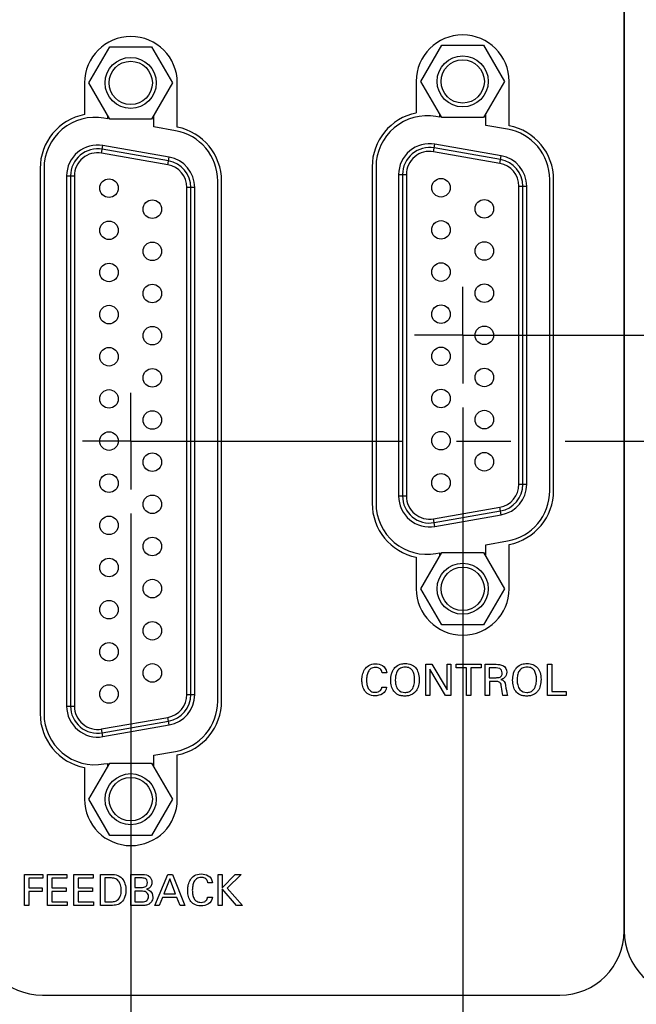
# Model space of a CAD drawing. Header units: inches. Extents: x 0 to 34, y 0 to 22.
# Tile 35 of 89: x 7 to 8.6, y 12.8 to 15.3. Entities that reach past the tile are written whole.
import ezdxf

# ---------------------------------------------------------------- set-up
doc = ezdxf.new("R2010")
doc.units = ezdxf.units.IN
doc.header["$LTSCALE"] = 1.87
doc.header["$MEASUREMENT"] = 0
doc.linetypes.add('CENTER', pattern=[0.6, 0.375, -0.075, 0.075, -0.075])
doc.layers.get('0').update_dxf_attribs({"linetype": 'CONTINUOUS'})
for name, color, linetype in [('DATUMCURVES', 7, 'CONTINUOUS'), ('DEFAULT_1', 7, 'CENTER'), ('DIMENSIONS', 7, 'CONTINUOUS')]:
    doc.layers.add(name, color=color, linetype=linetype)
doc.styles.get("Standard").update_dxf_attribs({"font": 'txt', "width": 0.8})
doc.dimstyles.new('DIMSTYLE_1', dxfattribs={"dimtxt": 0.125, "dimasz": 0.18, "dimexe": 0.18, "dimexo": 0.0625, "dimgap": 0.09, "dimtad": 0, "dimtih": 1, "dimtoh": 1, "dimdec": 3, "dimzin": 4, "dimdsep": 46, "dimtxsty": 'STANDARD', "dimblk": '_FILLED', "dimblk1": '_FILLED', "dimblk2": '_FILLED', "dimcen": 0.09, "dimadec": 0, "dimazin": 0, "dimtp": 0.001, "dimtm": 0.001, "dimtfac": 1, "dimtdec": 3, "dimtofl": 0, "dimtmove": 0, "dimatfit": 3, "dimldrblk": '_FILLED', "dimfxl": 1, "dimtolj": 1, "dimtzin": 4, "dimarcsym": 0})

# ---------------------------------------------------------------- blocks, each defined once
blk = doc.blocks.new('*D4')
at = {"layer": 'DIMENSIONS', "color": 2, "linetype": 'CONTINUOUS'}
blk.add_line((7.2827, 14.0311), (7.2827, 11.6911), dxfattribs=at)
at = {"layer": 'DIMENSIONS', "color": 2, "linetype": 'CONTINUOUS', "width": 0.8}
for s, p in [(']', (7.3452, 11.5286)), ('78.8', (7.3452, 11.1286)), ('[', (7.3452, 11.0286)), ('3.103', (7.3452, 10.4036))]:
    blk.add_text(s, height=0.125, rotation=90, dxfattribs=at).set_placement(p)
blk = doc.blocks.new('_FILLED')
at = {"color": 0, "linetype": 'BYBLOCK'}
blk.add_solid([(0, 0), (-1, 0.174), (-1, -0.174)], dxfattribs=at)
blk = doc.blocks.new('*D5')
at = {"layer": 'DIMENSIONS', "color": 2, "linetype": 'CONTINUOUS'}
blk.add_line((8.1407, 14.3051), (8.1407, 11.6911), dxfattribs=at)
at = {"layer": 'DIMENSIONS', "color": 2, "linetype": 'CONTINUOUS', "width": 0.8}
for s, p in [(']', (8.2032, 11.5286)), ('100.6', (8.2032, 11.0286)), ('[', (8.2032, 10.9286)), ('3.961', (8.2032, 10.3036))]:
    blk.add_text(s, height=0.125, rotation=90, dxfattribs=at).set_placement(p)
blk = doc.blocks.new('*D6')
at = {"layer": 'DIMENSIONS', "color": 2, "linetype": 'CONTINUOUS'}
blk.add_line((8.9827, 14.0311), (8.9827, 11.6911), dxfattribs=at)
at = {"layer": 'DIMENSIONS', "color": 2, "linetype": 'CONTINUOUS', "width": 0.8}
for s, p in [(']', (9.0452, 11.5286)), ('121.98', (9.0452, 10.9286)), ('[', (9.0452, 10.8286)), ('4.803', (9.0452, 10.2036))]:
    blk.add_text(s, height=0.125, rotation=90, dxfattribs=at).set_placement(p)
blk = doc.blocks.new('*D7')
at = {"layer": 'DIMENSIONS', "color": 2, "linetype": 'CONTINUOUS'}
blk.add_line((9.8407, 14.3051), (9.8407, 11.6911), dxfattribs=at)
at = {"layer": 'DIMENSIONS', "color": 2, "linetype": 'CONTINUOUS', "width": 0.8}
for s, p in [(']', (9.9032, 11.5286)), ('143.78', (9.9032, 10.9286)), ('[', (9.9032, 10.8286)), ('5.661', (9.9032, 10.2036))]:
    blk.add_text(s, height=0.125, rotation=90, dxfattribs=at).set_placement(p)
blk = doc.blocks.new('*D8')
at = {"layer": 'DIMENSIONS', "color": 2, "linetype": 'CONTINUOUS'}
blk.add_line((10.6827, 14.0311), (10.6827, 11.6911), dxfattribs=at)
at = {"layer": 'DIMENSIONS', "color": 2, "linetype": 'CONTINUOUS', "width": 0.8}
for s, p in [(']', (10.7452, 11.5286)), ('165.16', (10.7452, 10.9286)), ('[', (10.7452, 10.8286)), ('6.503', (10.7452, 10.2036))]:
    blk.add_text(s, height=0.125, rotation=90, dxfattribs=at).set_placement(p)
blk = doc.blocks.new('*D9')
at = {"layer": 'DIMENSIONS', "color": 2, "linetype": 'CONTINUOUS'}
blk.add_line((11.5407, 14.3051), (11.5407, 11.6911), dxfattribs=at)
at = {"layer": 'DIMENSIONS', "color": 2, "linetype": 'CONTINUOUS', "width": 0.8}
for s, p in [(']', (11.6032, 11.5286)), ('186.96', (11.6032, 10.9286)), ('[', (11.6032, 10.8286)), ('7.361', (11.6032, 10.2036))]:
    blk.add_text(s, height=0.125, rotation=90, dxfattribs=at).set_placement(p)
blk = doc.blocks.new('*D10')
at = {"layer": 'DIMENSIONS', "color": 2, "linetype": 'CONTINUOUS'}
blk.add_line((12.3827, 14.0311), (12.3827, 11.6911), dxfattribs=at)
at = {"layer": 'DIMENSIONS', "color": 2, "linetype": 'CONTINUOUS', "width": 0.8}
for s, p in [(']', (12.4452, 11.5286)), ('208.34', (12.4452, 10.9286)), ('[', (12.4452, 10.8286)), ('8.203', (12.4452, 10.2036))]:
    blk.add_text(s, height=0.125, rotation=90, dxfattribs=at).set_placement(p)
blk = doc.blocks.new('*D11')
at = {"layer": 'DIMENSIONS', "color": 2, "linetype": 'CONTINUOUS'}
blk.add_line((13.2407, 14.3051), (13.2407, 11.6911), dxfattribs=at)
at = {"layer": 'DIMENSIONS', "color": 2, "linetype": 'CONTINUOUS', "width": 0.8}
for s, p in [(']', (13.3032, 11.5286)), ('230.14', (13.3032, 10.9286)), ('[', (13.3032, 10.8286)), ('9.061', (13.3032, 10.2036))]:
    blk.add_text(s, height=0.125, rotation=90, dxfattribs=at).set_placement(p)

msp = doc.modelspace()

# ---------------------------------------------------------------- linework, layer by layer
at = {"color": 7, "linetype": 'CONTINUOUS'}
for p, q in [((7.1742, 15.1446), (7.2282, 15.2381)), ((7.2282, 15.2381), (7.3362, 15.2381)), ((7.3362, 15.2381), (7.3902, 15.1446)), ((8.0322, 15.1486), (8.0862, 15.2421)), ((8.0862, 15.2421), (8.1942, 15.2421)), ((8.1942, 15.2421), (8.2482, 15.1486)), ((8.0202, 15.1486), (8.0202, 15.0669)), ((8.0862, 15.0551), (8.0322, 15.1486)), ((8.2482, 15.1486), (8.1942, 15.0551)), ((8.2602, 15.0341), (8.2602, 15.1486)), ((7.1627, 15.1446), (7.1627, 15.063)), ((7.2282, 15.0511), (7.1742, 15.1446)), ((7.3902, 15.1446), (7.3362, 15.0511)), ((7.4027, 15.0303), (7.4027, 15.1446)), ((7.2222, 15.052), (7.2131, 15.0536)), ((7.2222, 15.0616), (7.2222, 15.052)), ((7.3362, 15.0511), (7.2282, 15.0511)), ((7.3422, 15.0309), (7.3422, 15.0616)), ((8.0802, 15.056), (8.0711, 15.0576)), ((8.0802, 15.0656), (8.0802, 15.056)), ((8.1942, 15.0551), (8.0862, 15.0551)), ((8.2002, 15.0349), (8.2002, 15.0656)), ((7.3981, 15.021), (7.3422, 15.0309)), ((8.2561, 15.025), (8.2002, 15.0349)), ((7.2071, 14.9632), (7.2106, 14.9829)), ((7.3799, 14.9429), (7.2088, 14.9731)), ((7.3816, 14.9528), (7.2106, 14.9829)), ((8.0651, 14.9667), (8.0686, 14.9864)), ((8.2379, 14.9464), (8.0668, 14.9766)), ((8.2396, 14.9563), (8.0686, 14.9864)), ((7.3781, 14.9331), (7.2071, 14.9632)), ((7.3781, 14.9331), (7.3816, 14.9528)), ((8.2361, 14.9366), (8.0651, 14.9667)), ((8.2361, 14.9366), (8.2396, 14.9563)), ((7.0482, 14.9236), (7.0482, 13.5136)), ((7.0582, 14.9236), (7.0582, 13.5136)), ((7.9062, 14.9276), (7.9062, 14.0576)), ((7.9162, 14.9276), (7.9162, 14.0576)), ((7.1167, 14.9041), (7.1167, 13.5331)), ((7.1167, 14.9041), (7.1367, 14.9041)), ((7.1267, 14.9041), (7.1267, 13.5331)), ((7.1367, 14.9041), (7.1367, 13.5331)), ((7.9747, 14.9076), (7.9747, 14.0766)), ((7.9747, 14.9076), (7.9947, 14.9076)), ((7.9847, 14.9076), (7.9847, 14.0766)), ((7.9947, 14.9076), (7.9947, 14.0766)), ((8.3652, 14.0903), (8.3652, 14.895)), ((8.3752, 14.0906), (8.3752, 14.8946)), ((7.4277, 13.5633), (7.4277, 14.874)), ((7.4477, 14.874), (7.4277, 14.874)), ((7.4377, 13.5633), (7.4377, 14.874)), ((7.4477, 13.5633), (7.4477, 14.874)), ((7.5072, 13.5463), (7.5072, 14.891)), ((7.5172, 13.5466), (7.5172, 14.8906)), ((8.2857, 14.1068), (8.2857, 14.8775)), ((8.2857, 14.8775), (8.3057, 14.8775)), ((8.2957, 14.1068), (8.2957, 14.8775)), ((8.3057, 14.1068), (8.3057, 14.8775)), ((8.2857, 14.1068), (8.3057, 14.1068)), ((7.9747, 14.0766), (7.9947, 14.0766)), ((8.0651, 14.0176), (8.2361, 14.0477)), ((8.0668, 14.0077), (8.2379, 14.0379)), ((8.0686, 13.9979), (8.2396, 14.028)), ((8.2396, 14.028), (8.2361, 14.0477)), ((8.0686, 13.9979), (8.0651, 14.0176)), ((8.2002, 13.9504), (8.2561, 13.9603)), ((8.0322, 13.8366), (8.0862, 13.9301)), ((8.0711, 13.9276), (8.0802, 13.9292)), ((8.0802, 13.9292), (8.0802, 13.9197)), ((8.0862, 13.9301), (8.1942, 13.9301)), ((8.1942, 13.9301), (8.2482, 13.8366)), ((8.2002, 13.9197), (8.2002, 13.9504)), ((8.2602, 13.8366), (8.2602, 13.9512)), ((8.0202, 13.9184), (8.0202, 13.8366)), ((8.0862, 13.7431), (8.0322, 13.8366)), ((8.2482, 13.8366), (8.1942, 13.7431)), ((8.1942, 13.7431), (8.0862, 13.7431)), ((7.4277, 13.5633), (7.4477, 13.5633)), ((7.1167, 13.5331), (7.1367, 13.5331)), ((7.2071, 13.4741), (7.3781, 13.5042)), ((7.2088, 13.4642), (7.3799, 13.4944)), ((7.3816, 13.4845), (7.3781, 13.5042)), ((7.2106, 13.4544), (7.2071, 13.4741)), ((7.2106, 13.4544), (7.3816, 13.4845)), ((7.3422, 13.4064), (7.3981, 13.4163)), ((7.3422, 13.3757), (7.3422, 13.4064)), ((7.4027, 13.2926), (7.4027, 13.407)), ((7.1627, 13.3743), (7.1627, 13.2926)), ((7.1742, 13.2926), (7.2282, 13.3861)), ((7.2131, 13.3836), (7.2222, 13.3852)), ((7.2222, 13.3852), (7.2222, 13.3757)), ((7.2282, 13.3861), (7.3362, 13.3861)), ((7.3362, 13.3861), (7.3902, 13.2926)), ((7.2282, 13.1991), (7.1742, 13.2926)), ((7.3902, 13.2926), (7.3362, 13.1991)), ((7.3362, 13.1991), (7.2282, 13.1991))]:
    msp.add_line(p, q, dxfattribs=at)
for centre, radius in [((7.2822, 15.1446), 0.066), ((7.2822, 15.1446), 0.056), ((8.1402, 15.1486), 0.066), ((8.1402, 15.1486), 0.056), ((7.2262, 14.8726), 0.024), ((8.0842, 14.8736), 0.024), ((8.1962, 14.8191), 0.024), ((7.3382, 14.8181), 0.024), ((7.2262, 14.7636), 0.024), ((8.0842, 14.7646), 0.024), ((7.3382, 14.7091), 0.024), ((8.1962, 14.7101), 0.024), ((7.2262, 14.6546), 0.024), ((8.0842, 14.6556), 0.024), ((7.3382, 14.6001), 0.024), ((8.1962, 14.6011), 0.024), ((7.2262, 14.5456), 0.024), ((8.0842, 14.5466), 0.024), ((7.3382, 14.4911), 0.024), ((8.1962, 14.4921), 0.024), ((7.2262, 14.4366), 0.024), ((8.0842, 14.4376), 0.024), ((7.3382, 14.3821), 0.024), ((8.1962, 14.3831), 0.024), ((7.2262, 14.3276), 0.024), ((8.0842, 14.3286), 0.024), ((7.3382, 14.2731), 0.024), ((8.1962, 14.2741), 0.024), ((7.2262, 14.2186), 0.024), ((8.0842, 14.2196), 0.024), ((7.3382, 14.1641), 0.024), ((8.1962, 14.1651), 0.024), ((7.2262, 14.1096), 0.024), ((8.0842, 14.1106), 0.024), ((7.3382, 14.0551), 0.024), ((7.2262, 14.0006), 0.024), ((7.3382, 13.9461), 0.024), ((7.2262, 13.8916), 0.024), ((8.1402, 13.8366), 0.066), ((8.1402, 13.8366), 0.056), ((7.3382, 13.8371), 0.024), ((7.2262, 13.7826), 0.024), ((7.3382, 13.7281), 0.024), ((7.2262, 13.6736), 0.024), ((7.3382, 13.6191), 0.024), ((7.2262, 13.5646), 0.024), ((7.2822, 13.2926), 0.066), ((7.2822, 13.2926), 0.056)]:
    msp.add_circle(centre, radius, dxfattribs=at)
for centre, radius, start, end in [((7.2827, 15.1446), 0.12, 0, 180), ((8.1402, 15.1486), 0.12, 0, 180), ((7.1902, 14.9236), 0.142, 101.1666, 180), ((7.1902, 14.9236), 0.132, 80, 180), ((8.0482, 14.9276), 0.142, 101.3723, 180), ((8.0482, 14.9276), 0.132, 80, 180), ((7.3752, 14.891), 0.132, 0, 80), ((7.3747, 14.8906), 0.1425, 0, 78.6839), ((8.2332, 14.895), 0.132, 0, 80), ((8.2332, 14.8946), 0.142, 0, 79.039), ((7.1967, 14.9041), 0.08, 80, 180), ((7.1967, 14.9041), 0.07, 80, 180), ((8.0547, 14.9076), 0.08, 80, 180), ((8.0547, 14.9076), 0.07, 80, 180), ((7.1967, 14.9041), 0.06, 80, 180), ((7.3677, 14.874), 0.08, 0, 80), ((8.0547, 14.9076), 0.06, 80, 180), ((8.2257, 14.8775), 0.07, 0, 80), ((8.2257, 14.8775), 0.08, 0, 80), ((7.3677, 14.874), 0.06, 0, 80), ((7.3677, 14.874), 0.07, 0, 80), ((8.2257, 14.8775), 0.06, 0, 80), ((8.2257, 14.1068), 0.06, 280, 360), ((8.2257, 14.1068), 0.07, 280, 360), ((8.2257, 14.1068), 0.08, 280, 360), ((8.2332, 14.0903), 0.132, 280, 360), ((8.2332, 14.0906), 0.142, 280.961, 360), ((8.0482, 14.0576), 0.142, 180, 258.6277), ((8.0482, 14.0576), 0.132, 180, 280), ((8.0547, 14.0766), 0.08, 180, 280), ((8.0547, 14.0766), 0.07, 180, 280), ((8.0547, 14.0766), 0.06, 180, 280), ((8.1402, 13.8366), 0.12, 180, 360), ((7.3677, 13.5633), 0.06, 280, 360), ((7.3677, 13.5633), 0.07, 280, 360), ((7.3677, 13.5633), 0.08, 280, 360), ((7.3752, 13.5463), 0.132, 280, 360), ((7.3747, 13.5466), 0.1425, 281.3161, 360), ((7.1967, 13.5331), 0.08, 180, 280), ((7.1967, 13.5331), 0.07, 180, 280), ((7.1967, 13.5331), 0.06, 180, 280), ((7.1902, 13.5136), 0.142, 180, 258.8334), ((7.1902, 13.5136), 0.132, 180, 280), ((7.2827, 13.2926), 0.12, 180, 360)]:
    msp.add_arc(centre, radius, start, end, dxfattribs=at)
at = {"layer": 'DATUMCURVES', "color": 40, "linetype": 'CONTINUOUS'}
for points in [[(8.5574, 12.9518, 0.334), (8.5574, 12.9518, 0.334), (8.5574, 16.6488, 0.334), (8.5574, 16.6488, 0.334)], [(8.5574, 16.6488, 0.334), (8.5574, 16.6488, 0.334), (8.5574, 12.9518, 0.334), (8.5574, 12.9518, 0.334)], [(8.0449, 13.6413, 0.334), (8.0449, 13.6413, 0.334), (8.0603, 13.6413, 0.334), (8.0603, 13.6413, 0.334)], [(8.0449, 13.5611, 0.334), (8.0449, 13.5611, 0.334), (8.0449, 13.6413, 0.334), (8.0449, 13.6413, 0.334)], [(8.0958, 13.5611, 0.334), (8.0958, 13.5611, 0.334), (8.055, 13.6292, 0.334), (8.055, 13.6292, 0.334)], [(8.055, 13.6292, 0.334), (8.055, 13.6292, 0.334), (8.055, 13.5611, 0.334), (8.055, 13.5611, 0.334)], [(8.0603, 13.6413, 0.334), (8.0603, 13.6413, 0.334), (8.0998, 13.575, 0.334), (8.0998, 13.575, 0.334)], [(8.0998, 13.575, 0.334), (8.0998, 13.575, 0.334), (8.0998, 13.6413, 0.334), (8.0998, 13.6413, 0.334)], [(8.0998, 13.6413, 0.334), (8.0998, 13.6413, 0.334), (8.11, 13.6413, 0.334), (8.11, 13.6413, 0.334)], [(8.11, 13.6413, 0.334), (8.11, 13.6413, 0.334), (8.11, 13.5611, 0.334), (8.11, 13.5611, 0.334)], [(8.1231, 13.6319, 0.334), (8.1231, 13.6319, 0.334), (8.1231, 13.6413, 0.334), (8.1231, 13.6413, 0.334)], [(8.1231, 13.6413, 0.334), (8.1231, 13.6413, 0.334), (8.1879, 13.6413, 0.334), (8.1879, 13.6413, 0.334)], [(8.15, 13.6319, 0.334), (8.15, 13.6319, 0.334), (8.1231, 13.6319, 0.334), (8.1231, 13.6319, 0.334)], [(8.15, 13.5611, 0.334), (8.15, 13.5611, 0.334), (8.15, 13.6319, 0.334), (8.15, 13.6319, 0.334)], [(8.1879, 13.6319, 0.334), (8.1879, 13.6319, 0.334), (8.161, 13.6319, 0.334), (8.161, 13.6319, 0.334)], [(8.161, 13.6319, 0.334), (8.161, 13.6319, 0.334), (8.161, 13.5611, 0.334), (8.161, 13.5611, 0.334)], [(8.1879, 13.6413, 0.334), (8.1879, 13.6413, 0.334), (8.1879, 13.6319, 0.334), (8.1879, 13.6319, 0.334)], [(8.1982, 13.6413, 0.334), (8.1982, 13.6413, 0.334), (8.2269, 13.6413, 0.334), (8.2269, 13.6413, 0.334)], [(8.1982, 13.5611, 0.334), (8.1982, 13.5611, 0.334), (8.1982, 13.6413, 0.334), (8.1982, 13.6413, 0.334)], [(8.2266, 13.632, 0.334), (8.2266, 13.632, 0.334), (8.209, 13.632, 0.334), (8.209, 13.632, 0.334)], [(8.209, 13.632, 0.334), (8.209, 13.632, 0.334), (8.209, 13.6068, 0.334), (8.209, 13.6068, 0.334)], [(8.2426, 13.619, 0.334), (8.2426, 13.632, 0.334), (8.231, 13.632, 0.334), (8.2266, 13.632, 0.334)], [(8.3596, 13.6413, 0.334), (8.3596, 13.6413, 0.334), (8.3706, 13.6413, 0.334), (8.3706, 13.6413, 0.334)], [(8.3596, 13.5611, 0.334), (8.3596, 13.5611, 0.334), (8.3596, 13.6413, 0.334), (8.3596, 13.6413, 0.334)], [(8.3706, 13.6413, 0.334), (8.3706, 13.6413, 0.334), (8.3706, 13.571, 0.334), (8.3706, 13.571, 0.334)], [(7.9438, 13.6196, 0.334), (7.9438, 13.6196, 0.334), (7.9319, 13.6196, 0.334), (7.9319, 13.6196, 0.334)], [(8.209, 13.6068, 0.334), (8.209, 13.6068, 0.334), (8.2266, 13.6068, 0.334), (8.2266, 13.6068, 0.334)], [(8.2232, 13.5973, 0.334), (8.2232, 13.5973, 0.334), (8.2092, 13.5973, 0.334), (8.2092, 13.5973, 0.334)], [(8.2092, 13.5973, 0.334), (8.2092, 13.5973, 0.334), (8.2092, 13.5611, 0.334), (8.2092, 13.5611, 0.334)], [(8.2266, 13.6068, 0.334), (8.2278, 13.6068, 0.334), (8.2341, 13.6068, 0.334), (8.2371, 13.6085, 0.334)], [(8.2371, 13.6085, 0.334), (8.2387, 13.6094, 0.334), (8.2426, 13.6123, 0.334), (8.2426, 13.619, 0.334)], [(8.2391, 13.6018, 0.334), (8.2468, 13.5998, 0.334), (8.2502, 13.5963, 0.334), (8.2513, 13.5863, 0.334)], [(7.9313, 13.5822, 0.334), (7.9313, 13.5822, 0.334), (7.9436, 13.5822, 0.334), (7.9436, 13.5822, 0.334)], [(8.2513, 13.5863, 0.334), (8.2524, 13.5769, 0.334), (8.2532, 13.57, 0.334), (8.2563, 13.5611, 0.334)], [(8.3706, 13.571, 0.334), (8.3706, 13.571, 0.334), (8.4079, 13.571, 0.334), (8.4079, 13.571, 0.334)], [(8.4079, 13.571, 0.334), (8.4079, 13.571, 0.334), (8.4079, 13.5611, 0.334), (8.4079, 13.5611, 0.334)], [(8.055, 13.5611, 0.334), (8.055, 13.5611, 0.334), (8.0449, 13.5611, 0.334), (8.0449, 13.5611, 0.334)], [(8.11, 13.5611, 0.334), (8.11, 13.5611, 0.334), (8.0958, 13.5611, 0.334), (8.0958, 13.5611, 0.334)], [(8.161, 13.5611, 0.334), (8.161, 13.5611, 0.334), (8.15, 13.5611, 0.334), (8.15, 13.5611, 0.334)], [(8.2092, 13.5611, 0.334), (8.2092, 13.5611, 0.334), (8.1982, 13.5611, 0.334), (8.1982, 13.5611, 0.334)], [(8.2563, 13.5611, 0.334), (8.2563, 13.5611, 0.334), (8.2444, 13.5611, 0.334), (8.2444, 13.5611, 0.334)], [(8.4079, 13.5611, 0.334), (8.4079, 13.5611, 0.334), (8.3596, 13.5611, 0.334), (8.3596, 13.5611, 0.334)], [(7.0076, 13.0981, 0.334), (7.0076, 13.0981, 0.334), (7.0553, 13.0981, 0.334), (7.0553, 13.0981, 0.334)], [(7.0076, 13.0179, 0.334), (7.0076, 13.0179, 0.334), (7.0076, 13.0981, 0.334), (7.0076, 13.0981, 0.334)], [(7.0553, 13.0886, 0.334), (7.0553, 13.0886, 0.334), (7.0189, 13.0886, 0.334), (7.0189, 13.0886, 0.334)], [(7.0189, 13.0886, 0.334), (7.0189, 13.0886, 0.334), (7.0189, 13.0636, 0.334), (7.0189, 13.0636, 0.334)], [(7.0553, 13.0981, 0.334), (7.0553, 13.0981, 0.334), (7.0553, 13.0886, 0.334), (7.0553, 13.0886, 0.334)], [(7.0672, 13.0981, 0.334), (7.0672, 13.0981, 0.334), (7.1176, 13.0981, 0.334), (7.1176, 13.0981, 0.334)], [(7.0672, 13.0179, 0.334), (7.0672, 13.0179, 0.334), (7.0672, 13.0981, 0.334), (7.0672, 13.0981, 0.334)], [(7.1176, 13.0886, 0.334), (7.1176, 13.0886, 0.334), (7.0783, 13.0886, 0.334), (7.0783, 13.0886, 0.334)], [(7.0783, 13.0886, 0.334), (7.0783, 13.0886, 0.334), (7.0783, 13.0636, 0.334), (7.0783, 13.0636, 0.334)], [(7.1176, 13.0981, 0.334), (7.1176, 13.0981, 0.334), (7.1176, 13.0886, 0.334), (7.1176, 13.0886, 0.334)], [(7.1351, 13.0981, 0.334), (7.1351, 13.0981, 0.334), (7.1854, 13.0981, 0.334), (7.1854, 13.0981, 0.334)], [(7.1351, 13.0179, 0.334), (7.1351, 13.0179, 0.334), (7.1351, 13.0981, 0.334), (7.1351, 13.0981, 0.334)], [(7.1854, 13.0886, 0.334), (7.1854, 13.0886, 0.334), (7.1462, 13.0886, 0.334), (7.1462, 13.0886, 0.334)], [(7.1462, 13.0886, 0.334), (7.1462, 13.0886, 0.334), (7.1462, 13.0636, 0.334), (7.1462, 13.0636, 0.334)], [(7.1854, 13.0981, 0.334), (7.1854, 13.0981, 0.334), (7.1854, 13.0886, 0.334), (7.1854, 13.0886, 0.334)], [(7.2043, 13.0981, 0.334), (7.2043, 13.0981, 0.334), (7.2276, 13.0981, 0.334), (7.2276, 13.0981, 0.334)], [(7.2043, 13.0179, 0.334), (7.2043, 13.0179, 0.334), (7.2043, 13.0981, 0.334), (7.2043, 13.0981, 0.334)], [(7.2288, 13.0889, 0.334), (7.2288, 13.0889, 0.334), (7.2154, 13.0889, 0.334), (7.2154, 13.0889, 0.334)], [(7.2154, 13.0889, 0.334), (7.2154, 13.0889, 0.334), (7.2154, 13.027, 0.334), (7.2154, 13.027, 0.334)], [(7.2826, 13.0981, 0.334), (7.2826, 13.0981, 0.334), (7.3112, 13.0981, 0.334), (7.3112, 13.0981, 0.334)], [(7.2826, 13.0179, 0.334), (7.2826, 13.0179, 0.334), (7.2826, 13.0981, 0.334), (7.2826, 13.0981, 0.334)], [(7.3093, 13.089, 0.334), (7.3093, 13.089, 0.334), (7.2933, 13.089, 0.334), (7.2933, 13.089, 0.334)], [(7.2933, 13.089, 0.334), (7.2933, 13.089, 0.334), (7.2933, 13.0642, 0.334), (7.2933, 13.0642, 0.334)], [(7.3443, 13.0179, 0.334), (7.3443, 13.0179, 0.334), (7.3781, 13.0981, 0.334), (7.3781, 13.0981, 0.334)], [(7.3836, 13.0871, 0.334), (7.3836, 13.0871, 0.334), (7.368, 13.0477, 0.334), (7.368, 13.0477, 0.334)], [(7.3781, 13.0981, 0.334), (7.3781, 13.0981, 0.334), (7.39, 13.0981, 0.334), (7.39, 13.0981, 0.334)], [(7.3983, 13.0477, 0.334), (7.3983, 13.0477, 0.334), (7.3836, 13.0871, 0.334), (7.3836, 13.0871, 0.334)], [(7.39, 13.0981, 0.334), (7.39, 13.0981, 0.334), (7.4224, 13.0179, 0.334), (7.4224, 13.0179, 0.334)], [(7.508, 13.0981, 0.334), (7.508, 13.0981, 0.334), (7.519, 13.0981, 0.334), (7.519, 13.0981, 0.334)], [(7.508, 13.0179, 0.334), (7.508, 13.0179, 0.334), (7.508, 13.0981, 0.334), (7.508, 13.0981, 0.334)], [(7.519, 13.0981, 0.334), (7.519, 13.0981, 0.334), (7.519, 13.063, 0.334), (7.519, 13.063, 0.334)], [(7.519, 13.063, 0.334), (7.519, 13.063, 0.334), (7.5524, 13.0981, 0.334), (7.5524, 13.0981, 0.334)], [(7.5677, 13.0981, 0.334), (7.5677, 13.0981, 0.334), (7.5318, 13.0622, 0.334), (7.5318, 13.0622, 0.334)], [(7.5524, 13.0981, 0.334), (7.5524, 13.0981, 0.334), (7.5677, 13.0981, 0.334), (7.5677, 13.0981, 0.334)], [(7.0189, 13.0636, 0.334), (7.0189, 13.0636, 0.334), (7.0532, 13.0636, 0.334), (7.0532, 13.0636, 0.334)], [(7.0532, 13.0636, 0.334), (7.0532, 13.0636, 0.334), (7.0532, 13.0543, 0.334), (7.0532, 13.0543, 0.334)], [(7.0783, 13.0636, 0.334), (7.0783, 13.0636, 0.334), (7.1157, 13.0636, 0.334), (7.1157, 13.0636, 0.334)], [(7.1157, 13.0636, 0.334), (7.1157, 13.0636, 0.334), (7.1157, 13.0543, 0.334), (7.1157, 13.0543, 0.334)], [(7.1462, 13.0636, 0.334), (7.1462, 13.0636, 0.334), (7.1836, 13.0636, 0.334), (7.1836, 13.0636, 0.334)], [(7.1836, 13.0636, 0.334), (7.1836, 13.0636, 0.334), (7.1836, 13.0543, 0.334), (7.1836, 13.0543, 0.334)], [(7.2933, 13.0642, 0.334), (7.2933, 13.0642, 0.334), (7.3089, 13.0642, 0.334), (7.3089, 13.0642, 0.334)], [(7.4935, 13.0764, 0.334), (7.4935, 13.0764, 0.334), (7.4817, 13.0764, 0.334), (7.4817, 13.0764, 0.334)], [(7.556, 13.0179, 0.334), (7.556, 13.0179, 0.334), (7.519, 13.0604, 0.334), (7.519, 13.0604, 0.334)], [(7.519, 13.0604, 0.334), (7.519, 13.0604, 0.334), (7.519, 13.0179, 0.334), (7.519, 13.0179, 0.334)], [(7.5318, 13.0622, 0.334), (7.5318, 13.0622, 0.334), (7.5715, 13.0179, 0.334), (7.5715, 13.0179, 0.334)], [(7.0532, 13.0543, 0.334), (7.0532, 13.0543, 0.334), (7.0189, 13.0543, 0.334), (7.0189, 13.0543, 0.334)], [(7.0189, 13.0543, 0.334), (7.0189, 13.0543, 0.334), (7.0189, 13.0179, 0.334), (7.0189, 13.0179, 0.334)], [(7.1157, 13.0543, 0.334), (7.1157, 13.0543, 0.334), (7.0783, 13.0543, 0.334), (7.0783, 13.0543, 0.334)], [(7.0783, 13.0543, 0.334), (7.0783, 13.0543, 0.334), (7.0783, 13.0276, 0.334), (7.0783, 13.0276, 0.334)], [(7.1836, 13.0543, 0.334), (7.1836, 13.0543, 0.334), (7.1462, 13.0543, 0.334), (7.1462, 13.0543, 0.334)], [(7.1462, 13.0543, 0.334), (7.1462, 13.0543, 0.334), (7.1462, 13.0276, 0.334), (7.1462, 13.0276, 0.334)], [(7.3128, 13.0546, 0.334), (7.3128, 13.0546, 0.334), (7.2933, 13.0546, 0.334), (7.2933, 13.0546, 0.334)], [(7.2933, 13.0546, 0.334), (7.2933, 13.0546, 0.334), (7.2933, 13.0269, 0.334), (7.2933, 13.0269, 0.334)], [(7.3235, 13.0597, 0.334), (7.3282, 13.0584, 0.334), (7.3396, 13.0551, 0.334), (7.3396, 13.0397, 0.334)], [(7.3644, 13.0387, 0.334), (7.3644, 13.0387, 0.334), (7.3558, 13.0179, 0.334), (7.3558, 13.0179, 0.334)], [(7.4017, 13.0387, 0.334), (7.4017, 13.0387, 0.334), (7.3644, 13.0387, 0.334), (7.3644, 13.0387, 0.334)], [(7.368, 13.0477, 0.334), (7.368, 13.0477, 0.334), (7.3983, 13.0477, 0.334), (7.3983, 13.0477, 0.334)], [(7.4103, 13.0179, 0.334), (7.4103, 13.0179, 0.334), (7.4017, 13.0387, 0.334), (7.4017, 13.0387, 0.334)], [(7.4811, 13.039, 0.334), (7.4811, 13.039, 0.334), (7.4933, 13.039, 0.334), (7.4933, 13.039, 0.334)], [(7.0189, 13.0179, 0.334), (7.0189, 13.0179, 0.334), (7.0076, 13.0179, 0.334), (7.0076, 13.0179, 0.334)], [(7.1184, 13.0179, 0.334), (7.1184, 13.0179, 0.334), (7.0672, 13.0179, 0.334), (7.0672, 13.0179, 0.334)], [(7.0783, 13.0276, 0.334), (7.0783, 13.0276, 0.334), (7.1184, 13.0276, 0.334), (7.1184, 13.0276, 0.334)], [(7.1184, 13.0276, 0.334), (7.1184, 13.0276, 0.334), (7.1184, 13.0179, 0.334), (7.1184, 13.0179, 0.334)], [(7.1863, 13.0179, 0.334), (7.1863, 13.0179, 0.334), (7.1351, 13.0179, 0.334), (7.1351, 13.0179, 0.334)], [(7.1462, 13.0276, 0.334), (7.1462, 13.0276, 0.334), (7.1863, 13.0276, 0.334), (7.1863, 13.0276, 0.334)], [(7.1863, 13.0276, 0.334), (7.1863, 13.0276, 0.334), (7.1863, 13.0179, 0.334), (7.1863, 13.0179, 0.334)], [(7.2269, 13.0179, 0.334), (7.2269, 13.0179, 0.334), (7.2043, 13.0179, 0.334), (7.2043, 13.0179, 0.334)], [(7.2154, 13.027, 0.334), (7.2154, 13.027, 0.334), (7.2263, 13.027, 0.334), (7.2263, 13.027, 0.334)], [(7.3118, 13.0179, 0.334), (7.3118, 13.0179, 0.334), (7.2826, 13.0179, 0.334), (7.2826, 13.0179, 0.334)], [(7.2933, 13.0269, 0.334), (7.2933, 13.0269, 0.334), (7.3123, 13.0269, 0.334), (7.3123, 13.0269, 0.334)], [(7.3558, 13.0179, 0.334), (7.3558, 13.0179, 0.334), (7.3443, 13.0179, 0.334), (7.3443, 13.0179, 0.334)], [(7.4224, 13.0179, 0.334), (7.4224, 13.0179, 0.334), (7.4103, 13.0179, 0.334), (7.4103, 13.0179, 0.334)], [(7.519, 13.0179, 0.334), (7.519, 13.0179, 0.334), (7.508, 13.0179, 0.334), (7.508, 13.0179, 0.334)], [(7.5715, 13.0179, 0.334), (7.5715, 13.0179, 0.334), (7.556, 13.0179, 0.334), (7.556, 13.0179, 0.334)], [(6.888, 12.9518, 0.334), (6.888, 12.8605, 0.334), (6.9627, 12.7858, 0.334), (7.054, 12.7858, 0.334)], [(8.3914, 12.7858, 0.334), (8.4827, 12.7858, 0.334), (8.5574, 12.8605, 0.334), (8.5574, 12.9518, 0.334)], [(8.5574, 12.9518, 0.334), (8.5574, 12.8605, 0.334), (8.6321, 12.7858, 0.334), (8.7234, 12.7858, 0.334)], [(7.054, 12.7858, 0.334), (7.054, 12.7858, 0.334), (8.3914, 12.7858, 0.334), (8.3914, 12.7858, 0.334)]]:
    msp.add_open_spline(points, degree=3, dxfattribs=at)
for points, knots in [([(7.8803, 13.6081, 0.334), (7.8806, 13.6101, 0.334), (7.8817, 13.6166, 0.334), (7.8876, 13.633, 0.334), (7.9038, 13.6451, 0.334), (7.9343, 13.6402, 0.334), (7.9431, 13.6288, 0.334), (7.9438, 13.6196, 0.334)], [0, 0, 0, 0, 0.085434, 0.284779, 0.683469, 0.841734, 1, 1, 1, 1]), ([(7.9319, 13.6196, 0.334), (7.9317, 13.621, 0.334), (7.9309, 13.6263, 0.334), (7.9245, 13.6321, 0.334), (7.9161, 13.634, 0.334), (7.9077, 13.6329, 0.334), (7.901, 13.6296, 0.334), (7.8953, 13.6224, 0.334), (7.8922, 13.6112, 0.334), (7.8916, 13.6004, 0.334), (7.892, 13.5938, 0.334), (7.8925, 13.5907, 0.334)], [0, 0, 0, 0, 0.195603, 0.293404, 0.391205, 0.452435, 0.513664, 0.636122, 0.758581, 0.881039, 1, 1, 1, 1]), ([(8.0171, 13.5692, 0.334), (8.0147, 13.5667, 0.334), (8.0098, 13.563, 0.334), (8.0008, 13.5599, 0.334), (7.9908, 13.5589, 0.334), (7.9809, 13.5598, 0.334), (7.9707, 13.5632, 0.334), (7.9614, 13.5709, 0.334), (7.9556, 13.5846, 0.334), (7.954, 13.599, 0.334), (7.9551, 13.6137, 0.334), (7.959, 13.625, 0.334), (7.9628, 13.6304, 0.334), (7.9648, 13.6327, 0.334)], [0, 0, 0, 0, 0.098359, 0.168615, 0.238871, 0.306143, 0.373416, 0.50796, 0.642505, 0.77705, 0.888525, 0.944262, 1, 1, 1, 1]), ([(7.9648, 13.6327, 0.334), (7.9691, 13.6375, 0.334), (7.9787, 13.6424, 0.334), (7.9943, 13.6441, 0.334), (8.007, 13.6416, 0.334), (8.0187, 13.6337, 0.334), (8.026, 13.6209, 0.334), (8.0285, 13.6038, 0.334), (8.0267, 13.5859, 0.334), (8.0222, 13.5752, 0.334), (8.0181, 13.5703, 0.334), (8.0171, 13.5692, 0.334)], [0, 0, 0, 0, 0.09383, 0.187659, 0.327651, 0.467643, 0.607634, 0.747626, 0.857354, 0.967082, 1, 1, 1, 1]), ([(8.016, 13.6021, 0.334), (8.016, 13.6112, 0.334), (8.0137, 13.6232, 0.334), (8.004, 13.6324, 0.334), (7.9937, 13.6346, 0.334), (7.9844, 13.6336, 0.334), (7.9771, 13.6308, 0.334), (7.9706, 13.6244, 0.334), (7.9668, 13.6136, 0.334), (7.9661, 13.605, 0.334), (7.9661, 13.6003, 0.334), (7.9661, 13.5998, 0.334)], [0, 0, 0, 0, 0.233421, 0.350132, 0.466843, 0.53157, 0.596296, 0.72575, 0.855203, 0.984657, 1, 1, 1, 1]), ([(8.2269, 13.6413, 0.334), (8.231, 13.6413, 0.334), (8.2482, 13.6406, 0.334), (8.2569, 13.6217, 0.334), (8.2494, 13.6051, 0.334), (8.2416, 13.6024, 0.334), (8.2391, 13.6018, 0.334)], [0, 0, 0, 0, 0.26567, 0.53432, 0.770764, 1, 1, 1, 1]), ([(8.332, 13.5692, 0.334), (8.3296, 13.5667, 0.334), (8.3247, 13.563, 0.334), (8.3157, 13.5599, 0.334), (8.3057, 13.5589, 0.334), (8.2958, 13.5598, 0.334), (8.2856, 13.5632, 0.334), (8.2763, 13.5709, 0.334), (8.2705, 13.5846, 0.334), (8.2688, 13.599, 0.334), (8.27, 13.6137, 0.334), (8.2739, 13.625, 0.334), (8.2777, 13.6304, 0.334), (8.2797, 13.6327, 0.334)], [0, 0, 0, 0, 0.098359, 0.168615, 0.238871, 0.306143, 0.373416, 0.50796, 0.642505, 0.77705, 0.888525, 0.944262, 1, 1, 1, 1]), ([(8.2797, 13.6327, 0.334), (8.284, 13.6375, 0.334), (8.2936, 13.6424, 0.334), (8.3091, 13.6441, 0.334), (8.3219, 13.6416, 0.334), (8.3336, 13.6337, 0.334), (8.3409, 13.6209, 0.334), (8.3434, 13.6038, 0.334), (8.3416, 13.5859, 0.334), (8.3371, 13.5752, 0.334), (8.333, 13.5703, 0.334), (8.332, 13.5692, 0.334)], [0, 0, 0, 0, 0.093834, 0.187669, 0.327659, 0.467649, 0.607639, 0.747629, 0.857356, 0.967082, 1, 1, 1, 1]), ([(8.3309, 13.6021, 0.334), (8.3309, 13.6112, 0.334), (8.3285, 13.6232, 0.334), (8.3189, 13.6324, 0.334), (8.3086, 13.6346, 0.334), (8.2993, 13.6336, 0.334), (8.292, 13.6308, 0.334), (8.2855, 13.6244, 0.334), (8.2817, 13.6136, 0.334), (8.281, 13.605, 0.334), (8.281, 13.6003, 0.334), (8.281, 13.5998, 0.334)], [0, 0, 0, 0, 0.233439, 0.350159, 0.466879, 0.531601, 0.596324, 0.725768, 0.855213, 0.984658, 1, 1, 1, 1]), ([(7.9436, 13.5822, 0.334), (7.9427, 13.5743, 0.334), (7.9348, 13.5631, 0.334), (7.9126, 13.5583, 0.334), (7.8951, 13.563, 0.334), (7.8853, 13.5737, 0.334), (7.8806, 13.5876, 0.334), (7.8797, 13.5988, 0.334), (7.88, 13.6055, 0.334), (7.8803, 13.6081, 0.334)], [0, 0, 0, 0, 0.148581, 0.297163, 0.449285, 0.601408, 0.753531, 0.905654, 1, 1, 1, 1]), ([(7.9661, 13.5998, 0.334), (7.9662, 13.5958, 0.334), (7.9671, 13.5873, 0.334), (7.9704, 13.5794, 0.334), (7.9732, 13.576, 0.334)], [0, 0, 0, 0, 0.470588, 1, 1, 1, 1]), ([(7.9732, 13.576, 0.334), (7.9778, 13.5703, 0.334), (7.9881, 13.5678, 0.334), (8.0008, 13.5695, 0.334), (8.0107, 13.5761, 0.334), (8.0157, 13.5904, 0.334), (8.016, 13.5994, 0.334), (8.016, 13.6021, 0.334)], [0, 0, 0, 0, 0.285033, 0.432424, 0.579816, 0.789908, 1, 1, 1, 1]), ([(8.2444, 13.5611, 0.334), (8.2427, 13.5664, 0.334), (8.2408, 13.5848, 0.334), (8.2382, 13.5955, 0.334), (8.2299, 13.5973, 0.334), (8.2232, 13.5973, 0.334)], [0, 0, 0, 0, 0.344405, 0.672202, 1, 1, 1, 1]), ([(8.281, 13.5998, 0.334), (8.2811, 13.5958, 0.334), (8.282, 13.5873, 0.334), (8.2853, 13.5794, 0.334), (8.2881, 13.576, 0.334)], [0, 0, 0, 0, 0.470588, 1, 1, 1, 1]), ([(8.2881, 13.576, 0.334), (8.2927, 13.5703, 0.334), (8.303, 13.5678, 0.334), (8.3156, 13.5695, 0.334), (8.3255, 13.5761, 0.334), (8.3306, 13.5904, 0.334), (8.3309, 13.5994, 0.334), (8.3309, 13.6021, 0.334)], [0, 0, 0, 0, 0.285058, 0.432462, 0.579866, 0.789933, 1, 1, 1, 1]), ([(7.8925, 13.5907, 0.334), (7.8926, 13.5902, 0.334), (7.8933, 13.586, 0.334), (7.8957, 13.5786, 0.334), (7.9023, 13.571, 0.334), (7.9122, 13.5685, 0.334), (7.9216, 13.5695, 0.334), (7.9296, 13.5744, 0.334), (7.931, 13.5803, 0.334), (7.9313, 13.5822, 0.334)], [0, 0, 0, 0, 0.02788, 0.223043, 0.418206, 0.613369, 0.717471, 0.821574, 1, 1, 1, 1]), ([(7.2276, 13.0981, 0.334), (7.2329, 13.0981, 0.334), (7.2446, 13.0983, 0.334), (7.2601, 13.0901, 0.334), (7.2684, 13.0738, 0.334), (7.2709, 13.0537, 0.334), (7.2661, 13.0344, 0.334), (7.2555, 13.0222, 0.334), (7.2437, 13.0179, 0.334), (7.2328, 13.0179, 0.334), (7.2269, 13.0179, 0.334)], [0, 0, 0, 0, 0.106225, 0.212451, 0.297324, 0.382197, 0.515936, 0.649675, 0.824837, 1, 1, 1, 1]), ([(7.2579, 13.0568, 0.334), (7.2579, 13.0584, 0.334), (7.2579, 13.0666, 0.334), (7.2522, 13.0818, 0.334), (7.2417, 13.0883, 0.334), (7.2337, 13.0889, 0.334), (7.2288, 13.0889, 0.334)], [0, 0, 0, 0, 0.298058, 0.596116, 0.798058, 1, 1, 1, 1]), ([(7.3089, 13.0642, 0.334), (7.3108, 13.0642, 0.334), (7.317, 13.0643, 0.334), (7.324, 13.0687, 0.334), (7.3263, 13.0767, 0.334), (7.3243, 13.0846, 0.334), (7.3185, 13.0888, 0.334), (7.3124, 13.089, 0.334), (7.3093, 13.089, 0.334)], [0, 0, 0, 0, 0.255605, 0.383407, 0.51121, 0.633407, 0.755605, 1, 1, 1, 1]), ([(7.3112, 13.0981, 0.334), (7.321, 13.0981, 0.334), (7.3287, 13.0964, 0.334), (7.336, 13.0866, 0.334), (7.3377, 13.0777, 0.334), (7.3359, 13.069, 0.334), (7.3306, 13.0624, 0.334), (7.3255, 13.0605, 0.334), (7.3235, 13.0597, 0.334)], [0, 0, 0, 0, 0.321655, 0.431485, 0.541315, 0.655986, 0.770657, 1, 1, 1, 1]), ([(7.4301, 13.0649, 0.334), (7.4303, 13.0668, 0.334), (7.4315, 13.0734, 0.334), (7.4374, 13.0898, 0.334), (7.4536, 13.1019, 0.334), (7.484, 13.0969, 0.334), (7.4928, 13.0855, 0.334), (7.4935, 13.0764, 0.334)], [0, 0, 0, 0, 0.085443, 0.284812, 0.683548, 0.841774, 1, 1, 1, 1]), ([(7.4817, 13.0764, 0.334), (7.4814, 13.0778, 0.334), (7.4806, 13.083, 0.334), (7.4743, 13.0889, 0.334), (7.4658, 13.0908, 0.334), (7.4575, 13.0897, 0.334), (7.4507, 13.0864, 0.334), (7.4451, 13.0792, 0.334), (7.442, 13.0679, 0.334), (7.4413, 13.0571, 0.334), (7.4417, 13.0506, 0.334), (7.4422, 13.0475, 0.334)], [0, 0, 0, 0, 0.195701, 0.293552, 0.391403, 0.452613, 0.513824, 0.636245, 0.758666, 0.881088, 1, 1, 1, 1]), ([(7.4933, 13.039, 0.334), (7.4925, 13.0311, 0.334), (7.4846, 13.0199, 0.334), (7.4624, 13.015, 0.334), (7.4448, 13.0198, 0.334), (7.4351, 13.0305, 0.334), (7.4303, 13.0444, 0.334), (7.4294, 13.0555, 0.334), (7.4298, 13.0623, 0.334), (7.4301, 13.0649, 0.334)], [0, 0, 0, 0, 0.14858, 0.29716, 0.449282, 0.601403, 0.753525, 0.905646, 1, 1, 1, 1]), ([(7.2263, 13.027, 0.334), (7.2302, 13.027, 0.334), (7.238, 13.0271, 0.334), (7.2511, 13.032, 0.334), (7.2577, 13.0458, 0.334), (7.2579, 13.0545, 0.334), (7.2579, 13.0568, 0.334)], [0, 0, 0, 0, 0.171225, 0.34245, 0.671225, 1, 1, 1, 1]), ([(7.3396, 13.0397, 0.334), (7.3396, 13.0343, 0.334), (7.3359, 13.026, 0.334), (7.3293, 13.0209, 0.334), (7.3258, 13.0193, 0.334), (7.3196, 13.0178, 0.334), (7.3149, 13.0179, 0.334), (7.3118, 13.0179, 0.334)], [0, 0, 0, 0, 0.162529, 0.325058, 0.493793, 0.662529, 1, 1, 1, 1]), ([(7.3123, 13.0269, 0.334), (7.3167, 13.0269, 0.334), (7.3246, 13.0289, 0.334), (7.3297, 13.0399, 0.334), (7.3253, 13.0519, 0.334), (7.3177, 13.0546, 0.334), (7.3128, 13.0546, 0.334)], [0, 0, 0, 0, 0.267934, 0.535867, 0.767934, 1, 1, 1, 1]), ([(7.4422, 13.0475, 0.334), (7.4423, 13.0469, 0.334), (7.443, 13.0428, 0.334), (7.4455, 13.0353, 0.334), (7.4521, 13.0278, 0.334), (7.4619, 13.0252, 0.334), (7.4714, 13.0263, 0.334), (7.4793, 13.0311, 0.334), (7.4808, 13.0371, 0.334), (7.4811, 13.039, 0.334)], [0, 0, 0, 0, 0.02788, 0.223043, 0.418206, 0.613369, 0.717471, 0.821574, 1, 1, 1, 1])]:
    msp.add_open_spline(points, degree=3, knots=knots, dxfattribs=at)
at = {"layer": 'DEFAULT_1', "color": 7, "linetype": 'CENTER'}
for p, q in [((8.1407, 14.4926), (8.1407, 14.6177)), ((8.1407, 14.4926), (8.0157, 14.4926)), ((8.1407, 14.4926), (8.1407, 14.3676)), ((8.1407, 14.4926), (9.7157, 14.4926)), ((7.2827, 14.2186), (7.2827, 14.3437)), ((7.2827, 14.2186), (7.1577, 14.2186)), ((7.2827, 14.2186), (7.2827, 14.0936)), ((7.2827, 14.2186), (8.8577, 14.2186))]:
    msp.add_line(p, q, dxfattribs=at)

# ---------------------------------------------------------------- dimensions: what is measured, and where the dimension line sits
at = {"layer": 'DIMENSIONS', "color": 2, "linetype": 'CONTINUOUS'}
for feature_location, offset, origin, picture, middle in [((8.1406977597, 14.3051163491), (0, -2.613975), (4.1801977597, 14.3676163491), '*D5', (8.1406977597, 10.9661413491)), ((9.8406977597, 14.3051163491), (0, -2.613975), (4.1801977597, 14.3676163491), '*D7', (9.8406977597, 10.9161413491)), ((11.5406977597, 14.3051163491), (0, -2.613975), (4.1801977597, 14.3676163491), '*D9', (11.5406977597, 10.9161413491)), ((13.2406977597, 14.3051163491), (0, -2.613975), (4.1801977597, 14.3676163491), '*D11', (13.2406977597, 10.9161413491)), ((7.2826977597, 14.0311163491), (0, -2.339975), (4.1801977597, 14.0936163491), '*D4', (7.2826977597, 11.0161413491)), ((8.9826977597, 14.0311163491), (0, -2.339975), (4.1801977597, 14.0936163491), '*D6', (8.9826977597, 10.9161413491)), ((10.6826977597, 14.0311163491), (0, -2.339975), (4.1801977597, 14.0936163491), '*D8', (10.6826977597, 10.9161413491)), ((12.3826977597, 14.0311163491), (0, -2.339975), (4.1801977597, 14.0936163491), '*D10', (12.3826977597, 10.9161413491))]:
    dim = msp.add_ordinate_dim(feature_location=feature_location, offset=offset, dtype=1, origin=origin, dimstyle='DIMSTYLE_1', dxfattribs=at)
    dim.commit()
    dim.dimension.update_dxf_attribs({"geometry": picture, "text_midpoint": middle})

doc.saveas('drawing.dxf')
